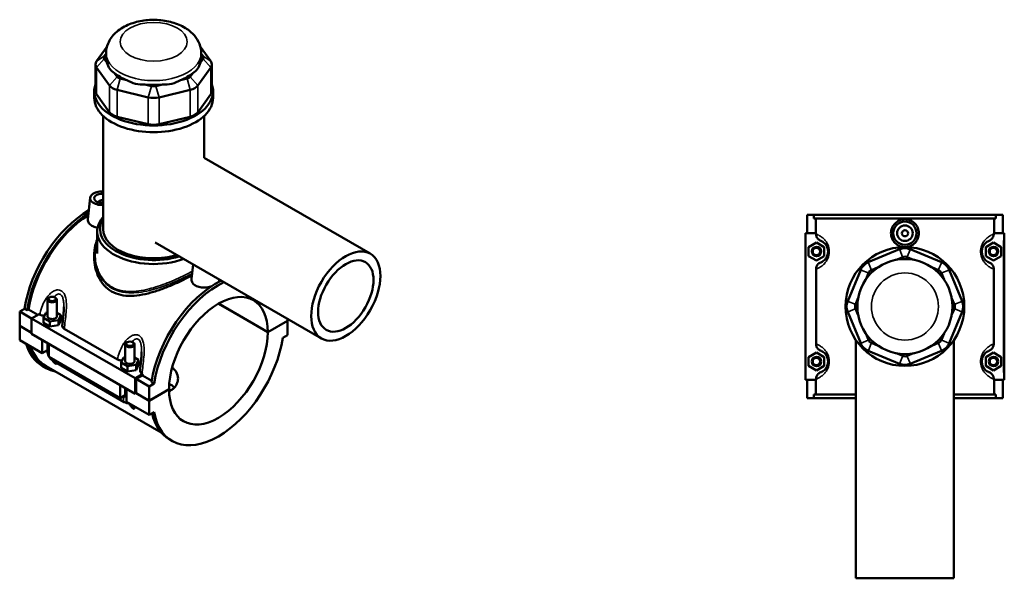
# Model space of a CAD drawing. Header units: millimetres. Extents: x -277 to 997, y -139 to 1157.
# Tile 7 of 7: x -108 to 526, y 797 to 1157. Entities that reach past the tile are written whole.
import ezdxf

# ---------------------------------------------------------------- set-up
doc = ezdxf.new("R2010")
doc.units = ezdxf.units.MM
doc.layers.add('Visible (ANSI)', color=7, linetype='Continuous', lineweight=50)
doc.layers.add('Visible Narrow (ANSI)', color=7, linetype='Continuous', lineweight=35)

msp = doc.modelspace()

# ---------------------------------------------------------------- linework, layer by layer
at = {"layer": 'Visible (ANSI)'}
for p, q in [((-51.52, 1139.63), (-58.32, 1130.16)), ((-53.33, 1133.37), (-52.09, 1135.09)), ((-52.09, 1132.58), (-52.09, 1135.35)), ((15.33, 1130.16), (8.53, 1139.63)), ((9.11, 1132.58), (9.11, 1135.35)), ((9.11, 1135.09), (10.34, 1133.37)), ((-51.58, 1129.34), (-53.33, 1131.78)), ((10.34, 1131.78), (8.59, 1129.34)), ((-59, 1128.17), (-59, 1110.9)), ((-58.32, 1126.18), (-49.97, 1114.54)), ((-44.98, 1120.14), (-46.73, 1122.59)), ((3.74, 1122.59), (1.99, 1120.14)), ((6.98, 1114.54), (15.33, 1126.18)), ((16.01, 1128.17), (16.01, 1110.9)), ((-38.8, 1118.01), (-43.03, 1119.02)), ((0.04, 1119.02), (-4.19, 1118.01)), ((-59.74, 1106.57), (-59.74, 1110.9)), ((-45.1, 1111.73), (-24.94, 1106.91)), ((-22.87, 1114.2), (-27.1, 1115.21)), ((-15.89, 1115.21), (-20.12, 1114.2)), ((-18.05, 1106.91), (2.11, 1111.73)), ((16.76, 1106.57), (16.76, 1110.9)), ((-49.97, 1097.27), (-58.32, 1108.91)), ((15.33, 1108.91), (6.98, 1097.27)), ((-54.01, 1022.06), (-54.01, 1094.93)), ((-24.94, 1089.64), (-45.1, 1094.46)), ((2.11, 1094.46), (-18.05, 1089.64)), ((11.02, 1068.03), (11.02, 1094.93)), ((11, 1068.04), (118, 1006.27)), ((-62.36, 1042.21), (-63.82, 1028.54)), ((-56.87, 1039.49), (-56.87, 1039.29)), ((399.27, 1031.23), (399.27, 1019.43)), ((399.27, 1031.23), (403.67, 1031.23)), ((403.67, 1031.23), (520.87, 1031.23)), ((403.67, 1028.87), (403.67, 1031.23)), ((520.87, 1028.87), (403.67, 1028.87)), ((404.87, 1019.43), (404.87, 1028.87)), ((519.68, 1019.43), (519.68, 1028.87)), ((520.87, 1031.23), (520.87, 1028.87)), ((520.87, 1031.23), (525.27, 1031.23)), ((525.27, 1031.23), (525.27, 1019.43)), ((-57.83, 1006.46), (-57.83, 1020.59)), ((405.07, 1019.43), (398.27, 1019.43)), ((398.27, 1019.43), (398.27, 925.03)), ((405.07, 1019.43), (405.07, 1018.87)), ((519.48, 1018.87), (519.48, 1019.43)), ((519.48, 1019.43), (525.77, 1019.43)), ((525.77, 1019.43), (526.27, 1019.43)), ((526.27, 925.03), (526.27, 1019.43)), ((-20.5, 1013.48), (86.5, 951.71)), ((400.27, 1010.52), (405.27, 1013.41)), ((400.27, 1004.75), (400.27, 1010.52)), ((405.27, 1013.41), (410.27, 1010.52)), ((410.27, 1010.52), (410.27, 1004.75)), ((458.83, 1009.06), (438.67, 1000.71)), ((485.88, 1000.71), (465.72, 1009.06)), ((519.27, 1013.41), (514.27, 1010.52)), ((514.27, 1010.52), (514.27, 1004.75)), ((524.27, 1010.52), (519.27, 1013.41)), ((524.27, 1004.75), (524.27, 1010.52)), ((-59.74, 1005.37), (-59.74, 1003.79)), ((405.27, 1001.86), (400.27, 1004.75)), ((410.27, 1004.75), (405.27, 1001.86)), ((456.66, 1002.31), (460.9, 1004.07)), ((463.65, 1004.07), (467.88, 1002.31)), ((514.27, 1004.75), (519.27, 1001.86)), ((519.27, 1001.86), (524.27, 1004.75)), ((3.93, 999.38), (2.93, 990)), ((405.07, 996.39), (405.07, 948.07)), ((433.8, 995.84), (425.45, 975.68)), ((440.74, 995.72), (444.97, 997.47)), ((479.58, 997.47), (483.81, 995.72)), ((499.1, 975.68), (490.75, 995.84)), ((519.48, 948.07), (519.48, 996.39)), ((437.04, 989.54), (438.79, 993.77)), ((485.76, 993.77), (487.51, 989.54)), ((-89.83, 976.66), (-89.83, 965.88)), ((-88.53, 978.13), (-88.95, 977.89)), ((-85.13, 978.13), (-84.71, 977.89)), ((-83.83, 976.66), (-83.83, 965.88)), ((430.44, 973.61), (432.19, 977.84)), ((492.35, 977.84), (494.11, 973.61)), ((-107.76, 968.99), (-104.65, 970.78)), ((-102.98, 969.82), (-104.65, 970.78)), ((-102.14, 970.3), (-102.98, 969.82)), ((-96.17, 966.86), (-102.14, 970.3)), ((52.04, 955.68), (20.19, 974.07)), ((20.26, 974.11), (52.04, 955.76)), ((432.19, 966.62), (430.44, 970.85)), ((494.11, 970.85), (492.35, 966.62)), ((-107.76, 968.99), (-100.13, 964.58)), ((-107.76, 959.84), (-107.76, 968.99)), ((-95.32, 967.35), (-100.13, 964.58)), ((-100.13, 964.58), (-100.13, 954.62)), ((-100.13, 964.58), (-33.37, 926.04)), ((-95.32, 967.35), (-94.92, 967.12)), ((-92.41, 965.02), (-90.91, 968.24)), ((-92.41, 961.75), (-92.41, 965.02)), ((-88.33, 962.66), (-92.41, 965.02)), ((-90.91, 968.24), (-89.83, 968.41)), ((-83.83, 968.23), (-81.25, 966.75)), ((-81.25, 966.75), (-82.75, 963.53)), ((-81.25, 963.48), (-81.25, 966.75)), ((64.77, 963.11), (64.77, 964.25)), ((425.45, 968.79), (433.8, 948.63)), ((490.75, 948.63), (499.1, 968.79)), ((-107.76, 959.84), (-100.13, 955.43)), ((-107.76, 959.76), (-107.69, 959.8)), ((-107.76, 950.61), (-107.76, 959.76)), ((-100.13, 955.35), (-107.76, 959.76)), ((-92.41, 961.75), (-88.33, 959.4)), ((-82.75, 963.53), (-88.33, 962.66)), ((-88.33, 959.4), (-88.33, 962.66)), ((-88.33, 959.4), (-82.75, 960.26)), ((-82.75, 960.26), (-82.75, 963.53)), ((-82.75, 960.26), (-81.25, 963.48)), ((-79.03, 957.94), (-44.86, 938.22)), ((52.04, 955.76), (64.77, 963.11)), ((64.77, 963.02), (52.04, 955.68)), ((64.7, 963.07), (64.77, 963.02)), ((64.77, 953.88), (64.77, 963.02)), ((-100.13, 954.62), (-33.37, 916.08)), ((61.66, 952.08), (64.77, 953.88)), ((438.79, 950.7), (437.04, 954.93)), ((487.51, 954.93), (485.76, 950.7)), ((-107.76, 950.61), (-93.2, 942.2)), ((-93.2, 942.2), (-93.2, 950.61)), ((-89.83, 948.67), (-89.83, 943.43)), ((-88.95, 948.16), (-88.95, 939.75)), ((-39.77, 936.98), (-39.77, 947.76)), ((-38.47, 949.23), (-38.89, 948.98)), ((-35.07, 949.23), (-34.65, 948.98)), ((-33.77, 936.98), (-33.77, 947.76)), ((430.77, 950.53), (430.77, 797.23)), ((444.97, 946.99), (440.74, 948.75)), ((483.81, 948.75), (479.58, 946.99)), ((493.77, 950.53), (493.77, 797.23)), ((-89.83, 944.15), (-93.2, 942.2)), ((-88.95, 939.75), (-43.13, 913.3)), ((-42.35, 936.12), (-40.85, 939.34)), ((-40.85, 939.34), (-39.77, 939.5)), ((-33.77, 939.33), (-31.19, 937.84)), ((400.27, 939.72), (405.27, 942.61)), ((400.27, 933.95), (400.27, 939.72)), ((405.27, 942.61), (410.27, 939.72)), ((410.27, 939.72), (410.27, 933.95)), ((438.67, 943.76), (458.83, 935.41)), ((460.9, 940.4), (456.66, 942.15)), ((467.88, 942.15), (463.65, 940.4)), ((465.72, 935.41), (485.88, 943.76)), ((519.27, 942.61), (514.27, 939.72)), ((514.27, 939.72), (514.27, 933.95)), ((524.27, 939.72), (519.27, 942.61)), ((524.27, 933.95), (524.27, 939.72)), ((-91.38, 932.88), (-93.05, 933.84)), ((-90.8, 933.89), (-16.57, 891.04)), ((-86.21, 937.16), (-40.39, 910.7)), ((-42.35, 932.85), (-42.35, 936.12)), ((-38.26, 933.76), (-42.35, 936.12)), ((-42.35, 932.85), (-38.26, 930.49)), ((-32.69, 934.62), (-38.26, 933.76)), ((-38.26, 930.49), (-38.26, 933.76)), ((-31.19, 937.84), (-32.69, 934.62)), ((-32.69, 931.36), (-32.69, 934.62)), ((-32.69, 931.36), (-31.19, 934.58)), ((-31.19, 934.58), (-31.19, 937.84)), ((405.27, 931.06), (400.27, 933.95)), ((410.27, 933.95), (405.27, 931.06)), ((514.27, 933.95), (519.27, 931.06)), ((519.27, 931.06), (524.27, 933.95)), ((-38.26, 930.49), (-32.69, 931.36)), ((-33.37, 926.04), (-28.57, 928.81)), ((-33.37, 916.08), (-33.37, 926.04)), ((-28.71, 927.91), (-32.67, 925.63)), ((-28.96, 929.04), (-28.57, 928.81)), ((-22.74, 924.46), (-28.71, 927.91)), ((-43.13, 913.3), (-43.13, 921.71)), ((-39.77, 914.53), (-39.77, 919.77)), ((-32.67, 925.63), (-24.32, 920.81)), ((-32.67, 925.63), (-32.67, 916.48)), ((-21.21, 922.61), (-24.32, 920.81)), ((-24.32, 920.81), (-24.32, 911.67)), ((-21.21, 922.61), (-22.88, 923.57)), ((398.27, 925.03), (405.07, 925.03)), ((399.27, 925.03), (399.27, 913.23)), ((404.87, 915.59), (404.87, 925.03)), ((405.07, 925.59), (405.07, 925.03)), ((519.48, 925.03), (519.48, 925.59)), ((525.77, 925.03), (519.48, 925.03)), ((519.68, 915.59), (519.68, 925.03)), ((525.27, 925.03), (525.27, 913.23)), ((526.27, 925.03), (525.77, 925.03)), ((-39.77, 915.24), (-43.13, 913.3)), ((-38.89, 919.26), (-38.89, 910.85)), ((-32.67, 916.48), (-33.37, 916.08)), ((-24.32, 911.59), (-32.74, 916.44)), ((-32.67, 916.48), (-24.32, 911.67)), ((-24.32, 911.67), (-11.6, 919.02)), ((-11.6, 918.93), (-24.32, 911.59)), ((-11.67, 918.98), (-11.6, 918.93)), ((403.67, 913.23), (399.27, 913.23)), ((430.77, 915.59), (403.67, 915.59)), ((403.67, 913.23), (403.67, 915.59)), ((403.67, 913.23), (430.77, 913.23)), ((520.87, 915.59), (493.77, 915.59)), ((493.77, 913.23), (520.87, 913.23)), ((520.87, 915.59), (520.87, 913.23)), ((525.27, 913.23), (520.87, 913.23)), ((-38.89, 910.85), (-24.32, 902.44)), ((-24.32, 911.59), (-24.32, 902.44)), ((-24.32, 902.44), (-21.21, 904.24)), ((-9.61, 885.67), (-11.28, 886.63)), ((430.77, 797.23), (493.77, 797.23))]:
    msp.add_line(p, q, dxfattribs=at)
for centre, radius in [((462.27, 1019.43), 7.5), ((462.27, 1019.43), 5), ((462.27, 1019.43), 2), ((405.27, 1007.63), 3), ((405.27, 1007.63), 2.4), ((462.27, 972.23), 38.25), ((519.27, 1007.63), 3), ((519.27, 1007.63), 2.4), ((462.27, 972.23), 30.6), ((405.27, 936.83), 3), ((405.27, 936.83), 2.4), ((519.27, 936.83), 3), ((519.27, 936.83), 2.4)]:
    msp.add_circle(centre, radius, dxfattribs=at)
for centre, radius, start, end in [((462.27, 1000.74), 9, 67.5, 112.5), ((462.27, 1000.74), 3.6, 67.5, 112.5), ((442.11, 992.39), 9, 112.5, 157.5), ((442.11, 992.39), 3.6, 112.5, 157.5), ((482.43, 992.39), 3.6, 22.5, 67.5), ((482.43, 992.39), 9, 22.5, 67.5), ((433.76, 972.23), 9, 157.5, 202.5), ((433.76, 972.23), 3.6, 157.5, 202.5), ((490.78, 972.23), 3.6, 337.5, 22.5), ((490.78, 972.23), 9, 337.5, 22.5), ((442.11, 952.07), 9, 202.5, 247.5), ((442.11, 952.07), 3.6, 202.5, 247.5), ((482.43, 952.07), 3.6, 292.5, 337.5), ((482.43, 952.07), 9, 292.5, 337.5), ((462.27, 943.72), 3.6, 247.5, 292.5), ((462.27, 943.72), 9, 247.5, 292.5)]:
    msp.add_arc(centre, radius, start, end, dxfattribs=at)
for centre, major_axis, ratio, start_param, end_param in [((-50, 1128.17), (-9, 0), 0.57735, 5.890486, 6.675884), ((-50, 1132.58), (-3.6, 0), 0.57735, 5.890486, 6.675884), ((-21.49, 1132.58), (-30.6, 0), 0.57735, 0, 0.184375), ((-21.49, 1157.02), (26.51, 33.6), 0.45491, 2.802986, 3.219635), ((-21.49, 1157.02), (26.51, -33.6), 0.45491, 6.205143, 6.621792), ((-21.49, 1132.58), (30.6, 0), 0.57735, 6.098811, 6.283185), ((7.01, 1132.58), (3.6, 0), 0.57735, 5.890486, 6.675884), ((7.01, 1128.17), (9, 0), 0.57735, 5.890486, 6.675884), ((-21.49, 1132.58), (30.6, 0), 0.57735, 3.742616, 4.111365), ((-21.49, 1132.58), (30.6, 0), 0.57735, 5.313413, 5.682162), ((-41.65, 1120.94), (-3.6, 0), 0.57735, 0.392699, 1.178097), ((-21.49, 1157.02), (-13.15, -40.9), 0.675461, 6.126541, 6.54319), ((-21.49, 1157.02), (13.15, -40.9), 0.675461, 6.023181, 6.43983), ((-1.34, 1120.94), (-3.6, 0), 0.57735, 1.963495, 2.748894), ((-21.49, 1110.9), (-38.25, 0), 0.57735, 6.085958, 9.622006), ((-50, 1110.9), (-9, 0), 0.57735, 0, 0.392699), ((-41.65, 1116.53), (-9, 0), 0.57735, 0.392699, 1.178097), ((-21.49, 1132.58), (30.6, 0), 0.57735, 4.528014, 4.896764), ((-21.49, 1116.12), (-3.6, 0), 0.57735, 1.178097, 1.963495), ((-1.34, 1116.53), (9, 0), 0.57735, 5.105088, 5.890486), ((7.01, 1110.9), (9, 0), 0.57735, 5.890486, 6.283185), ((-21.49, 1106.57), (-38.25, 0), 0.57735, 0, 3.141593), ((-21.49, 1111.71), (9, 0), 0.57735, 4.31969, 5.105088), ((-41.65, 1099.26), (-9, 0), 0.57735, 0.392699, 1.178097), ((-1.34, 1099.26), (-9, 0), 0.57735, 1.963495, 2.748894), ((-21.49, 1094.44), (-9, 0), 0.57735, 1.178097, 1.963495), ((-54.87, 1041.94), (-7.5, 0), 0.57735, 4.597075, 7.969296), ((-54.87, 1041.94), (-5, 0), 0.57735, 4.538932, 8.027438), ((-54.87, 1039.49), (-2, 0), 0.57735, 4.266267, 6.460896), ((-63.21, 985.52), (-29.84, -51.68), 0.57735, 3.926918, 5.308115), ((-61.55, 984.56), (29.84, 51.68), 0.57735, 0.830251, 2.166522), ((-61.55, 984.56), (-29.25, -50.66), 0.57735, 3.975407, 5.304274), ((-21.49, 1020.59), (-36.34, 0), 0.57735, 5.820231, 8.417467), ((-21.49, 1022.06), (-34.54, 0), 0.57735, 5.939052, 8.351746), ((-21.49, 1022.06), (-32.51, 0), 0.57735, 0, 2.050084), ((18.56, 938.31), (29.84, 51.68), 0.57735, 0.70165, 2.166522), ((20.22, 937.35), (-29.84, -51.68), 0.57735, 3.843243, 5.308115), ((20.22, 937.35), (22.5, 38.97), 0.57735, 5.498898, 8.638269), ((-86.83, 976.66), (3, 0), 0.57735, 2.356194, 7.068583), ((-86.83, 965.88), (-3, 0), 0.57735, 0, 3.141593), ((-86.83, 962.62), (7.5, 0), 0.57735, 0.383459, 0.732403), ((20.22, 937.35), (-29.84, -51.68), 0.57735, 5.687459, 8.449708), ((20.22, 937.35), (-22.5, -38.97), 0.57735, 5.498898, 8.638269), ((-63.21, 985.52), (-29.84, -51.68), 0.57735, 5.788007, 6.283185), ((-61.55, 984.56), (-29.84, -51.68), 0.57735, 5.788007, 6.48154), ((-61.55, 984.56), (-29.25, -50.66), 0.57735, 5.826415, 6.283185), ((-36.77, 947.76), (3, 0), 0.57735, 2.356194, 7.068583), ((-36.77, 936.98), (-3, 0), 0.57735, 0, 3.141593), ((-36.77, 933.71), (7.5, 0), 0.57735, 0.383459, 0.732403), ((11.88, 942.16), (-29.25, -50.66), 0.57735, 5.286824, 5.304274), ((18.56, 938.31), (-29.84, -51.68), 0.57735, 5.7279, 6.283185)]:
    msp.add_ellipse(centre, major_axis=major_axis, ratio=ratio, start_param=start_param, end_param=end_param, dxfattribs=at)
for centre, major_axis in [((102.25, 978.99), (15.75, 27.28)), ((102.25, 978.99), (12.6, 21.82)), ((-86.83, 977.15), (-2.4, 0)), ((-36.77, 948.25), (-2.4, 0))]:
    msp.add_ellipse(centre, major_axis=major_axis, ratio=0.57735, dxfattribs=at)
for points, knots in [([(9.11, 1135.35), (9.11, 1137.39), (8.71, 1139.42), (7.22, 1143.3), (6.08, 1145.12), (3.07, 1148.65), (1.09, 1150.25), (-3.67, 1153.16), (-6.54, 1154.36), (-12.67, 1156.09), (-15.95, 1156.6), (-22.51, 1156.92), (-25.8, 1156.73), (-32.2, 1155.66), (-35.3, 1154.78), (-41.09, 1152.24), (-43.78, 1150.58), (-48.09, 1146.52), (-49.81, 1144.21), (-51.66, 1139.58), (-52.09, 1137.47), (-52.09, 1135.35)], [5.497787, 5.497787, 5.497787, 5.497787, 5.716003, 5.716003, 5.954919, 5.954919, 6.253043, 6.253043, 6.613791, 6.613791, 6.984821, 6.984821, 7.350565, 7.350565, 7.71863, 7.71863, 8.089749, 8.089749, 8.412603, 8.412603, 8.63938, 8.63938, 8.63938, 8.63938]), ([(-57.58, 1023.07), (-57.83, 1023.1), (-58.08, 1023.14), (-59.43, 1023.39), (-60.44, 1023.76), (-62.04, 1024.68), (-62.73, 1025.3), (-63.63, 1026.68), (-63.85, 1027.46), (-63.84, 1028.3), (-63.84, 1028.42), (-63.82, 1028.54)], [2.295602, 2.295602, 2.295602, 2.295602, 2.370088, 2.370088, 2.708981, 2.708981, 3.047874, 3.047874, 3.386767, 3.386767, 3.44308, 3.44308, 3.44308, 3.44308]), ([(471.28, 1019.43), (471.28, 1018.3), (471.05, 1017.1), (470.12, 1014.89), (469.43, 1013.89), (467.83, 1012.3), (466.82, 1011.62), (464.6, 1010.71), (463.4, 1010.49), (461.15, 1010.49), (459.94, 1010.71), (457.73, 1011.62), (456.72, 1012.3), (455.12, 1013.89), (454.42, 1014.89), (453.5, 1017.1), (453.27, 1018.3), (453.27, 1020.56), (453.5, 1021.76), (454.42, 1023.97), (455.12, 1024.98), (456.72, 1026.56), (457.73, 1027.24), (459.94, 1028.15), (461.15, 1028.38), (463.4, 1028.38), (464.6, 1028.15), (466.82, 1027.24), (467.83, 1026.56), (469.43, 1024.98), (470.12, 1023.97), (471.05, 1021.76), (471.28, 1020.56), (471.28, 1019.43)], [0, 0, 0, 0, 0.338893, 0.338893, 0.677786, 0.677786, 1.016138, 1.016138, 1.354491, 1.354491, 1.692843, 1.692843, 2.031195, 2.031195, 2.370088, 2.370088, 2.708981, 2.708981, 3.047874, 3.047874, 3.386767, 3.386767, 3.725119, 3.725119, 4.063472, 4.063472, 4.401824, 4.401824, 4.740176, 4.740176, 5.079069, 5.079069, 5.417962, 5.417962, 5.417962, 5.417962]), ([(-59.74, 1005.37), (-59.74, 1006.29), (-59.7, 1007.21), (-59.52, 1009.03), (-59.39, 1009.92), (-59.04, 1011.66), (-58.83, 1012.5), (-58.36, 1014.04), (-58.11, 1014.74), (-57.83, 1015.42)], [26.868029, 26.868029, 26.868029, 26.868029, 27.194387, 27.194387, 27.514269, 27.514269, 27.824178, 27.824178, 28.089153, 28.089153, 28.089153, 28.089153]), ([(405.07, 1018.87), (405.07, 1018.57), (405.1, 1018.27), (405.22, 1017.68), (405.31, 1017.39), (405.67, 1016.55), (406.02, 1016.04), (406.91, 1015.18), (407.45, 1014.84), (408.03, 1014.61)], [-0.5528537, -0.5528537, -0.5528537, -0.5528537, -0.4623462, -0.4623462, -0.3717407, -0.3717407, -0.1880785, -0.1880785, 0, 0, 0, 0]), ([(408.03, 1014.61), (408.03, 1014.61), (408.04, 1014.6), (408.29, 1014.5), (408.59, 1014.37), (409.3, 1013.97), (409.7, 1013.71), (410.45, 1013.08), (410.77, 1012.76), (411.37, 1012.03), (411.65, 1011.62), (412.12, 1010.74), (412.31, 1010.28), (412.58, 1009.37), (412.67, 1008.94), (412.76, 1008.21), (412.77, 1007.92), (412.77, 1007.63), (412.77, 1007.35), (412.76, 1007.06), (412.67, 1006.33), (412.58, 1005.89), (412.31, 1004.98), (412.12, 1004.53), (411.65, 1003.64), (411.37, 1003.24), (410.77, 1002.5), (410.45, 1002.19), (409.7, 1001.55), (409.3, 1001.29), (408.59, 1000.9), (408.29, 1000.76), (408.04, 1000.66), (408.03, 1000.66), (408.03, 1000.66)], [0.561001, 0.561001, 0.561001, 0.561001, 0.573367, 0.573367, 1.097355, 1.097355, 1.638898, 1.638898, 2.015435, 2.015435, 2.348511, 2.348511, 2.626104, 2.626104, 2.846695, 2.846695, 2.984565, 2.984565, 2.984565, 3.122434, 3.122434, 3.343026, 3.343026, 3.620619, 3.620619, 3.953694, 3.953694, 4.330232, 4.330232, 4.871775, 4.871775, 5.395763, 5.395763, 5.408129, 5.408129, 5.408129, 5.408129]), ([(516.52, 1000.66), (516.51, 1000.66), (516.51, 1000.66), (516.25, 1000.76), (515.95, 1000.9), (515.25, 1001.29), (514.84, 1001.55), (514.1, 1002.19), (513.78, 1002.5), (513.18, 1003.24), (512.9, 1003.64), (512.43, 1004.53), (512.24, 1004.98), (511.97, 1005.89), (511.87, 1006.33), (511.79, 1007.06), (511.77, 1007.35), (511.77, 1007.63), (511.77, 1007.92), (511.79, 1008.21), (511.87, 1008.94), (511.97, 1009.37), (512.24, 1010.28), (512.43, 1010.74), (512.9, 1011.62), (513.18, 1012.03), (513.78, 1012.76), (514.1, 1013.08), (514.84, 1013.71), (515.25, 1013.97), (515.95, 1014.37), (516.25, 1014.5), (516.51, 1014.6), (516.51, 1014.61), (516.52, 1014.61)], [0.561001, 0.561001, 0.561001, 0.561001, 0.573365, 0.573365, 1.097352, 1.097352, 1.638898, 1.638898, 2.015436, 2.015436, 2.348511, 2.348511, 2.626104, 2.626104, 2.846695, 2.846695, 2.984565, 2.984565, 2.984565, 3.122434, 3.122434, 3.343026, 3.343026, 3.620619, 3.620619, 3.953694, 3.953694, 4.330232, 4.330232, 4.871778, 4.871778, 5.395765, 5.395765, 5.408129, 5.408129, 5.408129, 5.408129]), ([(516.52, 1014.61), (516.83, 1014.73), (517.13, 1014.89), (517.69, 1015.26), (517.95, 1015.48), (518.6, 1016.15), (518.92, 1016.64), (519.36, 1017.73), (519.48, 1018.3), (519.48, 1018.87)], [-0.5522857, -0.5522857, -0.5522857, -0.5522857, -0.4514994, -0.4514994, -0.3501999, -0.3501999, -0.1730836, -0.1730836, 0, 0, 0, 0]), ([(3.17, 992.24), (2.07, 991.64), (0.91, 991.03), (-2.44, 989.33), (-4.72, 988.23), (-9.44, 986.12), (-11.88, 985.1), (-16.74, 983.24), (-19.16, 982.4), (-23.85, 980.99), (-26.28, 980.37), (-31.14, 979.45), (-33.57, 979.16), (-38.26, 979.04), (-40.53, 979.23), (-44.79, 980.17), (-46.77, 980.93), (-50.32, 982.98), (-51.94, 984.3), (-54.77, 987.45), (-55.97, 989.27), (-57.88, 993.19), (-58.59, 995.3), (-59.52, 999.56), (-59.74, 1001.72), (-59.74, 1003.79)], [6.311686, 6.311686, 6.311686, 6.311686, 6.736037, 6.736037, 7.481159, 7.481159, 8.226281, 8.226281, 8.971403, 8.971403, 9.72401, 9.72401, 10.476616, 10.476616, 11.229223, 11.229223, 11.981829, 11.981829, 12.734435, 12.734435, 13.487042, 13.487042, 14.239648, 14.239648, 14.992255, 14.992255, 14.992255, 14.992255]), ([(408.03, 1000.66), (407.72, 1000.53), (407.42, 1000.38), (406.86, 1000), (406.59, 999.79), (405.95, 999.12), (405.62, 998.62), (405.18, 997.54), (405.07, 996.97), (405.07, 996.39)], [-0.5522857, -0.5522857, -0.5522857, -0.5522857, -0.4514994, -0.4514994, -0.3501999, -0.3501999, -0.1730836, -0.1730836, 0, 0, 0, 0]), ([(519.48, 996.39), (519.48, 996.69), (519.45, 996.99), (519.32, 997.58), (519.23, 997.87), (518.87, 998.71), (518.52, 999.22), (517.63, 1000.08), (517.1, 1000.43), (516.52, 1000.66)], [-0.5528537, -0.5528537, -0.5528537, -0.5528537, -0.4623462, -0.4623462, -0.3717407, -0.3717407, -0.1880785, -0.1880785, 0, 0, 0, 0]), ([(15.47, 985.12), (15.42, 985.1), (15.36, 985.09), (14.19, 984.75), (12.99, 984.54), (10.74, 984.39), (9.54, 984.44), (7.32, 984.85), (6.31, 985.22), (5.51, 985.68), (4.71, 986.14), (4.03, 986.76), (3.12, 988.15), (2.9, 988.92), (2.91, 989.76), (2.91, 989.88), (2.93, 990)], [4.383367, 4.383367, 4.383367, 4.383367, 4.401824, 4.401824, 4.740176, 4.740176, 5.079069, 5.079069, 5.417962, 5.417962, 5.417962, 5.756855, 5.756855, 6.095748, 6.095748, 6.152062, 6.152062, 6.152062, 6.152062]), ([(-79.33, 971.98), (-79.33, 971.22), (-79.36, 970.44), (-79.45, 968.86), (-79.51, 968.05), (-79.65, 966.44), (-79.73, 965.63), (-79.9, 964.01), (-79.99, 963.2), (-80.17, 961.58), (-80.25, 960.77), (-80.34, 959.97)], [4.154334, 4.154334, 4.154334, 4.154334, 4.412896, 4.412896, 4.671458, 4.671458, 4.930019, 4.930019, 5.188581, 5.188581, 5.447142, 5.447142, 5.447142, 5.447142]), ([(-94.92, 967.12), (-94.71, 967), (-94.48, 966.89), (-93.97, 966.7), (-93.71, 966.62), (-92.9, 966.43), (-92.35, 966.37), (-91.79, 966.36)], [-0.5528537, -0.5528537, -0.5528537, -0.5528537, -0.4623462, -0.4623462, -0.3717407, -0.3717407, -0.2028867, -0.2028867, -0.2028867, -0.2028867]), ([(-80.34, 959.97), (-80.34, 959.9), (-80.35, 959.83), (-80.33, 959.42), (-80.21, 959.08), (-79.76, 958.46), (-79.43, 958.18), (-79.03, 957.94)], [-0.3860792, -0.3860792, -0.3860792, -0.3860792, -0.3501999, -0.3501999, -0.1730836, -0.1730836, 0, 0, 0, 0]), ([(405.07, 948.07), (405.07, 947.77), (405.1, 947.47), (405.22, 946.88), (405.31, 946.59), (405.67, 945.75), (406.02, 945.24), (406.91, 944.38), (407.45, 944.04), (408.03, 943.81)], [-0.5528537, -0.5528537, -0.5528537, -0.5528537, -0.4623462, -0.4623462, -0.3717407, -0.3717407, -0.1880785, -0.1880785, 0, 0, 0, 0]), ([(516.52, 943.81), (516.83, 943.93), (517.13, 944.09), (517.69, 944.46), (517.95, 944.68), (518.6, 945.35), (518.92, 945.84), (519.36, 946.93), (519.48, 947.5), (519.48, 948.07)], [-0.5522857, -0.5522857, -0.5522857, -0.5522857, -0.4514994, -0.4514994, -0.3501999, -0.3501999, -0.1730836, -0.1730836, 0, 0, 0, 0]), ([(-89.83, 943.43), (-89.83, 942.9), (-89.76, 942.39), (-89.53, 941.42), (-89.36, 940.95), (-89.09, 940.36), (-89.02, 940.23), (-88.95, 940.1)], [1.5707963, 1.5707963, 1.5707963, 1.5707963, 1.8849556, 1.8849556, 2.1991149, 2.1991149, 2.2930913, 2.2930913, 2.2930913, 2.2930913]), ([(-88.65, 939.58), (-88.58, 939.46), (-88.49, 939.33), (-88.12, 938.81), (-87.8, 938.43), (-87.07, 937.73), (-86.67, 937.42), (-86.21, 937.16)], [2.4192976, 2.4192976, 2.4192976, 2.4192976, 2.5132741, 2.5132741, 2.8274334, 2.8274334, 3.1415927, 3.1415927, 3.1415927, 3.1415927]), ([(-29.27, 943.07), (-29.27, 942.32), (-29.29, 941.53), (-29.38, 939.95), (-29.44, 939.15), (-29.59, 937.54), (-29.67, 936.73), (-29.84, 935.11), (-29.93, 934.29), (-30.1, 932.67), (-30.19, 931.87), (-30.27, 931.06)], [4.154334, 4.154334, 4.154334, 4.154334, 4.412896, 4.412896, 4.671458, 4.671458, 4.930019, 4.930019, 5.188581, 5.188581, 5.447142, 5.447142, 5.447142, 5.447142]), ([(408.03, 943.81), (408.03, 943.81), (408.04, 943.8), (408.29, 943.7), (408.59, 943.57), (409.3, 943.17), (409.7, 942.91), (410.45, 942.28), (410.77, 941.96), (411.37, 941.23), (411.65, 940.82), (412.12, 939.94), (412.31, 939.48), (412.58, 938.57), (412.67, 938.14), (412.76, 937.41), (412.77, 937.12), (412.77, 936.83), (412.77, 936.55), (412.76, 936.26), (412.67, 935.53), (412.58, 935.09), (412.31, 934.18), (412.12, 933.73), (411.65, 932.84), (411.37, 932.44), (410.77, 931.7), (410.45, 931.39), (409.7, 930.75), (409.3, 930.49), (408.59, 930.1), (408.29, 929.96), (408.04, 929.86), (408.03, 929.86), (408.03, 929.86)], [0.561001, 0.561001, 0.561001, 0.561001, 0.573366, 0.573366, 1.097354, 1.097354, 1.638898, 1.638898, 2.015436, 2.015436, 2.348511, 2.348511, 2.626104, 2.626104, 2.846695, 2.846695, 2.984565, 2.984565, 2.984565, 3.122434, 3.122434, 3.343026, 3.343026, 3.620619, 3.620619, 3.953694, 3.953694, 4.330232, 4.330232, 4.871776, 4.871776, 5.395764, 5.395764, 5.408129, 5.408129, 5.408129, 5.408129]), ([(516.52, 929.86), (516.51, 929.86), (516.51, 929.86), (516.25, 929.96), (515.95, 930.1), (515.25, 930.49), (514.84, 930.75), (514.1, 931.39), (513.78, 931.7), (513.18, 932.44), (512.9, 932.84), (512.43, 933.73), (512.24, 934.18), (511.97, 935.09), (511.87, 935.53), (511.79, 936.26), (511.77, 936.55), (511.77, 936.83), (511.77, 937.12), (511.79, 937.41), (511.87, 938.14), (511.97, 938.57), (512.24, 939.48), (512.43, 939.94), (512.9, 940.82), (513.18, 941.23), (513.78, 941.96), (514.1, 942.28), (514.84, 942.91), (515.25, 943.17), (515.95, 943.57), (516.25, 943.7), (516.51, 943.8), (516.51, 943.81), (516.52, 943.81)], [0.560652, 0.560652, 0.560652, 0.560652, 0.572999, 0.572999, 1.096977, 1.096977, 1.638553, 1.638553, 2.015093, 2.015093, 2.348163, 2.348163, 2.625756, 2.625756, 2.846347, 2.846347, 2.984217, 2.984217, 2.984217, 3.122086, 3.122086, 3.342677, 3.342677, 3.62027, 3.62027, 3.95334, 3.95334, 4.32988, 4.32988, 4.871456, 4.871456, 5.395434, 5.395434, 5.407781, 5.407781, 5.407781, 5.407781]), ([(-83.85, 935.79), (-83.87, 935.61), (-83.93, 935.46), (-84.09, 935.33), (-84.18, 935.3), (-84.35, 935.32), (-84.41, 935.33), (-84.55, 935.38), (-84.63, 935.42), (-84.79, 935.52), (-84.88, 935.57), (-85.06, 935.71), (-85.15, 935.78), (-85.42, 936.02), (-85.59, 936.2), (-86.04, 936.68), (-86.3, 937.02), (-86.53, 937.36)], [1.9106118, 1.9106118, 1.9106118, 1.9106118, 2.0389601, 2.0389601, 2.1081644, 2.1081644, 2.1427666, 2.1427666, 2.1773687, 2.1773687, 2.2119709, 2.2119709, 2.246573, 2.246573, 2.3157773, 2.3157773, 2.4471909, 2.4471909, 2.4471909, 2.4471909]), ([(-44.86, 938.22), (-44.65, 938.1), (-44.41, 937.99), (-43.91, 937.79), (-43.64, 937.71), (-42.84, 937.53), (-42.28, 937.46), (-41.72, 937.46)], [-0.5528537, -0.5528537, -0.5528537, -0.5528537, -0.4623462, -0.4623462, -0.3717407, -0.3717407, -0.2028867, -0.2028867, -0.2028867, -0.2028867]), ([(-9.61, 932.89), (-9.21, 932.6), (-8.82, 932.29), (-7.89, 931.39), (-7.4, 930.76), (-6.2, 928.76), (-5.81, 927.24), (-5.81, 925.12), (-5.91, 924.38), (-6.3, 922.94), (-6.6, 922.23), (-7.4, 920.91), (-7.89, 920.29), (-9.05, 919.18), (-9.71, 918.69), (-10.77, 918.08), (-11.16, 917.88), (-11.58, 917.7)], [0.115586, 0.115586, 0.115586, 0.115586, 0.298131, 0.298131, 0.596262, 0.596262, 1.192523, 1.192523, 1.490487, 1.490487, 1.788451, 1.788451, 2.086415, 2.086415, 2.384379, 2.384379, 2.539716, 2.539716, 2.539716, 2.539716]), ([(-30.27, 931.06), (-30.28, 930.99), (-30.28, 930.92), (-30.27, 930.51), (-30.15, 930.18), (-29.69, 929.55), (-29.37, 929.28), (-28.96, 929.04)], [-0.3860792, -0.3860792, -0.3860792, -0.3860792, -0.3501999, -0.3501999, -0.1730836, -0.1730836, 0, 0, 0, 0]), ([(408.03, 929.86), (407.72, 929.73), (407.42, 929.58), (406.86, 929.2), (406.59, 928.99), (405.95, 928.32), (405.62, 927.82), (405.18, 926.74), (405.07, 926.17), (405.07, 925.59)], [-0.5522857, -0.5522857, -0.5522857, -0.5522857, -0.4514994, -0.4514994, -0.3501999, -0.3501999, -0.1730836, -0.1730836, 0, 0, 0, 0]), ([(519.48, 925.59), (519.48, 925.89), (519.45, 926.19), (519.32, 926.78), (519.23, 927.07), (518.87, 927.91), (518.52, 928.42), (517.63, 929.28), (517.1, 929.63), (516.52, 929.86)], [-0.5528537, -0.5528537, -0.5528537, -0.5528537, -0.4623462, -0.4623462, -0.3717407, -0.3717407, -0.1880785, -0.1880785, 0, 0, 0, 0]), ([(-8.14, 920.07), (-8.25, 920.18), (-8.36, 920.29), (-9.05, 920.93), (-9.71, 921.41), (-10.41, 921.82)], [9.1446122, 9.1446122, 9.1446122, 9.1446122, 9.2036698, 9.2036698, 9.5005909, 9.5005909, 9.5005909, 9.5005909]), ([(-40.39, 910.7), (-39.93, 910.44), (-39.42, 910.22), (-38.41, 910.02), (-37.96, 909.98), (-37.48, 910.04)], [3.1415927, 3.1415927, 3.1415927, 3.1415927, 3.4557519, 3.4557519, 3.6781723, 3.6781723, 3.6781723, 3.6781723]), ([(-33.83, 907.93), (-33.79, 907.66), (-33.77, 907.39), (-33.77, 906.85), (-33.81, 906.6), (-34.03, 906.43), (-34.11, 906.4), (-34.28, 906.41), (-34.35, 906.43), (-34.49, 906.48), (-34.57, 906.52), (-34.73, 906.61), (-34.82, 906.67), (-34.99, 906.8), (-35.08, 906.88), (-35.36, 907.12), (-35.53, 907.3), (-36.09, 907.91), (-36.44, 908.39), (-36.99, 909.25), (-37.21, 909.63), (-37.4, 909.99)], [1.7080098, 1.7080098, 1.7080098, 1.7080098, 1.8540842, 1.8540842, 2.0389601, 2.0389601, 2.1081644, 2.1081644, 2.1427666, 2.1427666, 2.1773687, 2.1773687, 2.2119709, 2.2119709, 2.246573, 2.246573, 2.3157773, 2.3157773, 2.5006532, 2.5006532, 2.6467276, 2.6467276, 2.6467276, 2.6467276])]:
    msp.add_open_spline(points, degree=3, knots=knots, dxfattribs=at)
for points in [[(20.85, 989.61), (20.84, 989.07), (20.63, 988.5), (20.21, 987.95)], [(-10.41, 921.82), (-10.74, 922.01), (-11.09, 922.19), (-11.47, 922.36)]]:
    msp.add_open_spline(points, degree=3, dxfattribs=at)
at = {"layer": 'Visible Narrow (ANSI)'}
for p, q in [((-58.32, 1130.16), (-53.33, 1133.37)), ((-53.33, 1131.78), (-58.32, 1126.18)), ((10.34, 1133.37), (15.33, 1130.16)), ((10.34, 1131.78), (15.33, 1126.18)), ((-58.32, 1108.91), (-58.32, 1126.18)), ((15.33, 1126.18), (15.33, 1108.91)), ((-44.98, 1120.14), (-49.97, 1114.54)), ((-43.03, 1119.02), (-45.1, 1111.73)), ((0.04, 1119.02), (2.11, 1111.73)), ((1.99, 1120.14), (6.98, 1114.54)), ((-49.97, 1114.54), (-49.97, 1097.27)), ((-45.1, 1094.46), (-45.1, 1111.73)), ((-22.87, 1114.2), (-24.94, 1106.91)), ((-20.12, 1114.2), (-18.05, 1106.91)), ((2.11, 1111.73), (2.11, 1094.46)), ((6.98, 1097.27), (6.98, 1114.54)), ((-24.94, 1106.91), (-24.94, 1089.64)), ((-18.05, 1089.64), (-18.05, 1106.91)), ((525.77, 1014.71), (525.77, 929.75)), ((460.79, 1004.32), (458.93, 1008.81)), ((463.75, 1004.32), (465.61, 1008.81)), ((438.54, 993.87), (434.05, 995.73)), ((438.77, 1000.46), (440.63, 995.97)), ((483.91, 995.97), (485.77, 1000.46)), ((486.01, 993.87), (490.5, 995.73)), ((430.19, 973.71), (425.7, 975.57)), ((430.19, 970.75), (425.7, 968.89)), ((494.36, 973.71), (498.85, 975.57)), ((494.36, 970.75), (498.85, 968.89)), ((438.54, 950.59), (434.05, 948.73)), ((440.63, 948.5), (438.77, 944.01)), ((483.91, 948.5), (485.77, 944.01)), ((486.01, 950.59), (490.5, 948.73)), ((460.79, 940.15), (458.93, 935.66)), ((463.75, 940.15), (465.61, 935.66))]:
    msp.add_line(p, q, dxfattribs=at)
msp.add_circle((462.27, 972.23), 21.6, dxfattribs=at)
msp.add_ellipse((-21.49, 1142.7), major_axis=(21.6, 0), ratio=0.57735, dxfattribs=at)
for centre, major_axis, start_param, end_param in [((-21.49, 1135.35), (-30.6, 0), 0, 3.141593), ((-86.83, 943.43), (-3, 0), 0, 0.785398), ((-84.71, 939.75), (-1.5, -2.6), 5.497787, 6.283185), ((-38.89, 913.3), (-1.5, -2.6), 4.354069, 6.283185), ((-36.77, 914.53), (-3, 0), 0, 0.785398)]:
    msp.add_ellipse(centre, major_axis=major_axis, ratio=0.57735, start_param=start_param, end_param=end_param, dxfattribs=at)
for points, knots in [([(405.07, 996.39), (405.15, 996.42), (405.24, 996.45), (405.76, 996.64), (406.28, 996.85), (407.5, 997.48), (408.2, 997.91), (409.49, 998.92), (410.04, 999.42), (411.09, 1000.6), (411.57, 1001.25), (412.38, 1002.67), (412.72, 1003.4), (413.19, 1004.85), (413.35, 1005.54), (413.49, 1006.71), (413.52, 1007.17), (413.52, 1007.63), (413.52, 1008.09), (413.49, 1008.55), (413.35, 1009.72), (413.19, 1010.42), (412.72, 1011.87), (412.38, 1012.6), (411.57, 1014.01), (411.09, 1014.66), (410.04, 1015.84), (409.49, 1016.35), (408.2, 1017.36), (407.5, 1017.78), (406.28, 1018.41), (405.76, 1018.62), (405.24, 1018.82), (405.15, 1018.85), (405.07, 1018.87)], [-5.50504, -5.50504, -5.50504, -5.50504, -5.395763, -5.395763, -4.871775, -4.871775, -4.330232, -4.330232, -3.953694, -3.953694, -3.620619, -3.620619, -3.343026, -3.343026, -3.122434, -3.122434, -2.984565, -2.984565, -2.984565, -2.846695, -2.846695, -2.626104, -2.626104, -2.348511, -2.348511, -2.015435, -2.015435, -1.638898, -1.638898, -1.097355, -1.097355, -0.573367, -0.573367, -0.46409, -0.46409, -0.46409, -0.46409]), ([(519.48, 1018.87), (519.39, 1018.85), (519.31, 1018.82), (518.79, 1018.62), (518.27, 1018.41), (517.05, 1017.78), (516.34, 1017.36), (515.06, 1016.35), (514.5, 1015.84), (513.46, 1014.66), (512.97, 1014.01), (512.16, 1012.6), (511.83, 1011.87), (511.36, 1010.42), (511.2, 1009.72), (511.05, 1008.55), (511.02, 1008.09), (511.02, 1007.63), (511.02, 1007.17), (511.05, 1006.71), (511.2, 1005.54), (511.36, 1004.85), (511.83, 1003.4), (512.16, 1002.67), (512.97, 1001.25), (513.46, 1000.6), (514.5, 999.42), (515.06, 998.92), (516.34, 997.91), (517.05, 997.48), (518.27, 996.85), (518.79, 996.64), (519.31, 996.45), (519.39, 996.42), (519.48, 996.39)], [-5.50504, -5.50504, -5.50504, -5.50504, -5.395765, -5.395765, -4.871778, -4.871778, -4.330232, -4.330232, -3.953694, -3.953694, -3.620619, -3.620619, -3.343026, -3.343026, -3.122434, -3.122434, -2.984565, -2.984565, -2.984565, -2.846695, -2.846695, -2.626104, -2.626104, -2.348511, -2.348511, -2.015436, -2.015436, -1.638898, -1.638898, -1.097352, -1.097352, -0.573365, -0.573365, -0.46409, -0.46409, -0.46409, -0.46409]), ([(3.47, 995.04), (1.92, 994.18), (0.27, 993.31), (-4.97, 990.69), (-8.79, 988.96), (-16.59, 985.89), (-20.56, 984.55), (-28.95, 982.44), (-33.37, 981.78), (-40.15, 982.04), (-42.66, 982.46), (-46.39, 983.78), (-47.73, 984.43), (-49.9, 985.8), (-50.77, 986.46), (-53.41, 988.85), (-54.93, 990.86), (-57.3, 995.34), (-58.15, 997.82), (-59.31, 1003.93), (-59.29, 1007.62), (-58.38, 1012.08), (-58.13, 1013.01), (-57.83, 1013.92)], [18.100352, 18.100352, 18.100352, 18.100352, 18.707126, 18.707126, 19.937639, 19.937639, 21.162748, 21.162748, 22.560907, 22.560907, 23.433823, 23.433823, 23.970931, 23.970931, 24.366915, 24.366915, 25.272413, 25.272413, 26.204095, 26.204095, 27.509305, 27.509305, 27.858939, 27.858939, 27.858939, 27.858939]), ([(-59.75, 1005.37), (-59.75, 1003.52), (-59.56, 1001.66), (-58.68, 997.27), (-57.8, 994.77), (-55.34, 990.24), (-53.78, 988.21), (-51.07, 985.78), (-50.18, 985.11), (-47.96, 983.71), (-46.58, 983.04), (-42.77, 981.67), (-40.21, 981.22), (-33.3, 980.88), (-28.79, 981.49), (-20.26, 983.52), (-16.22, 984.83), (-8.32, 987.86), (-4.44, 989.57), (0.57, 992.05), (1.97, 992.78), (3.3, 993.5)], [-26.868029, -26.868029, -26.868029, -26.868029, -26.204095, -26.204095, -25.272413, -25.272413, -24.366915, -24.366915, -23.970931, -23.970931, -23.433823, -23.433823, -22.560907, -22.560907, -21.162748, -21.162748, -19.937639, -19.937639, -18.707126, -18.707126, -18.201511, -18.201511, -18.201511, -18.201511]), ([(-79.03, 957.94), (-78.99, 958.3), (-78.95, 958.66), (-78.71, 960.77), (-78.5, 962.54), (-78.08, 966.22), (-77.88, 968.13), (-77.69, 971.4), (-77.65, 972.75), (-77.75, 975.26), (-77.86, 976.42), (-78.29, 978.44), (-78.57, 979.32), (-79.27, 980.7), (-79.64, 981.25), (-80.37, 981.96), (-80.67, 982.2), (-81, 982.39), (-81.32, 982.57), (-81.67, 982.71), (-82.6, 982.95), (-83.2, 982.97), (-84.56, 982.78), (-85.31, 982.5), (-86.89, 981.63), (-87.69, 981), (-89.26, 979.45), (-90.01, 978.51), (-91.64, 976.07), (-92.43, 974.51), (-93.74, 971.34), (-94.26, 969.74), (-94.76, 967.8), (-94.85, 967.46), (-94.92, 967.12)], [-5.50504, -5.50504, -5.50504, -5.50504, -5.395763, -5.395763, -4.871775, -4.871775, -4.330232, -4.330232, -3.953694, -3.953694, -3.620619, -3.620619, -3.343026, -3.343026, -3.122434, -3.122434, -2.984565, -2.984565, -2.984565, -2.846695, -2.846695, -2.626104, -2.626104, -2.348511, -2.348511, -2.015435, -2.015435, -1.638898, -1.638898, -1.097355, -1.097355, -0.573367, -0.573367, -0.46409, -0.46409, -0.46409, -0.46409]), ([(-85.55, 978.32), (-85.25, 978.69), (-84.94, 979.03), (-84.19, 979.71), (-83.73, 980.01), (-82.89, 980.3), (-82.52, 980.34), (-81.95, 980.24), (-81.73, 980.17), (-81.53, 980.05), (-81.33, 979.93), (-81.13, 979.77), (-80.68, 979.28), (-80.43, 978.88), (-79.98, 977.84), (-79.8, 977.17), (-79.5, 975.6), (-79.42, 974.67), (-79.34, 973.14), (-79.33, 972.56), (-79.33, 971.98)], [2.14302, 2.14302, 2.14302, 2.14302, 2.348511, 2.348511, 2.626104, 2.626104, 2.846695, 2.846695, 2.984565, 2.984565, 2.984565, 3.122434, 3.122434, 3.343026, 3.343026, 3.620619, 3.620619, 3.953694, 3.953694, 4.154334, 4.154334, 4.154334, 4.154334]), ([(-28.96, 929.04), (-28.92, 929.4), (-28.89, 929.76), (-28.65, 931.86), (-28.44, 933.64), (-28.02, 937.32), (-27.82, 939.23), (-27.63, 942.49), (-27.59, 943.84), (-27.69, 946.35), (-27.8, 947.52), (-28.23, 949.54), (-28.51, 950.41), (-29.2, 951.8), (-29.58, 952.34), (-30.31, 953.06), (-30.61, 953.29), (-30.93, 953.48), (-31.26, 953.67), (-31.61, 953.81), (-32.54, 954.05), (-33.14, 954.07), (-34.5, 953.87), (-35.25, 953.59), (-36.83, 952.73), (-37.63, 952.09), (-39.2, 950.55), (-39.95, 949.61), (-41.58, 947.17), (-42.37, 945.61), (-43.68, 942.44), (-44.2, 940.84), (-44.7, 938.89), (-44.78, 938.56), (-44.86, 938.22)], [-5.50504, -5.50504, -5.50504, -5.50504, -5.395764, -5.395764, -4.871776, -4.871776, -4.330232, -4.330232, -3.953694, -3.953694, -3.620619, -3.620619, -3.343026, -3.343026, -3.122434, -3.122434, -2.984565, -2.984565, -2.984565, -2.846695, -2.846695, -2.626104, -2.626104, -2.348511, -2.348511, -2.015436, -2.015436, -1.638898, -1.638898, -1.097354, -1.097354, -0.573366, -0.573366, -0.46409, -0.46409, -0.46409, -0.46409]), ([(-35.48, 949.42), (-35.19, 949.79), (-34.88, 950.13), (-34.12, 950.8), (-33.66, 951.1), (-32.83, 951.39), (-32.46, 951.44), (-31.88, 951.34), (-31.67, 951.26), (-31.47, 951.14), (-31.26, 951.03), (-31.07, 950.87), (-30.61, 950.37), (-30.37, 949.97), (-29.92, 948.94), (-29.74, 948.27), (-29.44, 946.69), (-29.35, 945.76), (-29.28, 944.24), (-29.27, 943.66), (-29.27, 943.07)], [2.14302, 2.14302, 2.14302, 2.14302, 2.348511, 2.348511, 2.626104, 2.626104, 2.846695, 2.846695, 2.984565, 2.984565, 2.984565, 3.122434, 3.122434, 3.343026, 3.343026, 3.620619, 3.620619, 3.953694, 3.953694, 4.154334, 4.154334, 4.154334, 4.154334]), ([(405.07, 925.59), (405.15, 925.62), (405.24, 925.65), (405.76, 925.84), (406.28, 926.05), (407.5, 926.68), (408.2, 927.11), (409.49, 928.12), (410.04, 928.62), (411.09, 929.8), (411.57, 930.45), (412.38, 931.87), (412.72, 932.6), (413.19, 934.05), (413.35, 934.74), (413.49, 935.91), (413.52, 936.37), (413.52, 936.83), (413.52, 937.29), (413.49, 937.75), (413.35, 938.92), (413.19, 939.62), (412.72, 941.07), (412.38, 941.8), (411.57, 943.21), (411.09, 943.86), (410.04, 945.04), (409.49, 945.55), (408.2, 946.56), (407.5, 946.98), (406.28, 947.61), (405.76, 947.82), (405.24, 948.02), (405.15, 948.05), (405.07, 948.07)], [-5.50504, -5.50504, -5.50504, -5.50504, -5.395764, -5.395764, -4.871776, -4.871776, -4.330232, -4.330232, -3.953694, -3.953694, -3.620619, -3.620619, -3.343026, -3.343026, -3.122434, -3.122434, -2.984565, -2.984565, -2.984565, -2.846695, -2.846695, -2.626104, -2.626104, -2.348511, -2.348511, -2.015436, -2.015436, -1.638898, -1.638898, -1.097354, -1.097354, -0.573366, -0.573366, -0.46409, -0.46409, -0.46409, -0.46409]), ([(519.48, 948.07), (519.39, 948.05), (519.31, 948.02), (518.79, 947.82), (518.27, 947.61), (517.05, 946.98), (516.34, 946.56), (515.06, 945.55), (514.5, 945.04), (513.46, 943.86), (512.97, 943.21), (512.16, 941.8), (511.83, 941.07), (511.36, 939.62), (511.2, 938.92), (511.05, 937.75), (511.02, 937.29), (511.02, 936.83), (511.02, 936.37), (511.05, 935.91), (511.2, 934.74), (511.36, 934.05), (511.83, 932.6), (512.16, 931.87), (512.97, 930.45), (513.46, 929.8), (514.5, 928.62), (515.06, 928.12), (516.34, 927.11), (517.05, 926.68), (518.27, 926.05), (518.79, 925.84), (519.31, 925.65), (519.39, 925.62), (519.48, 925.59)], [-5.504692, -5.504692, -5.504692, -5.504692, -5.395434, -5.395434, -4.871456, -4.871456, -4.32988, -4.32988, -3.95334, -3.95334, -3.62027, -3.62027, -3.342677, -3.342677, -3.122086, -3.122086, -2.984217, -2.984217, -2.984217, -2.846347, -2.846347, -2.625756, -2.625756, -2.348163, -2.348163, -2.015093, -2.015093, -1.638553, -1.638553, -1.096977, -1.096977, -0.572999, -0.572999, -0.463741, -0.463741, -0.463741, -0.463741])]:
    msp.add_open_spline(points, degree=3, knots=knots, dxfattribs=at)

doc.saveas('drawing.dxf')
